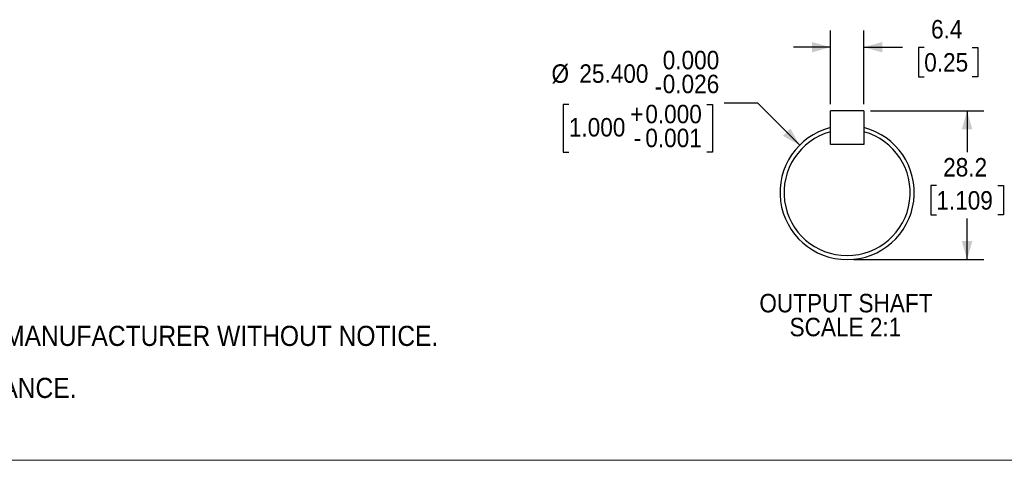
# Model space of a CAD drawing. Header units: millimetres. Extents: x 0 to 864, y 0 to 559.
# Tile 4 of 18: x 203 to 575, y 0 to 167. Entities that reach past the tile are written whole.
import ezdxf

# ---------------------------------------------------------------- set-up
doc = ezdxf.new("R2010")
doc.units = ezdxf.units.MM
doc.header["$LTSCALE"] = 2
doc.linetypes.add('SLD-Solid', pattern=[0])
doc.layers.add('SLD-0', color=7, linetype='SLD-Solid', lineweight=25)
doc.layers.add('TEXT', color=140, linetype='SLD-Solid', lineweight=25)
doc.styles.add('SLDTEXTSTYLE0', font='GOTHIC.TTF', dxfattribs={"width": 0.913})
doc.dimstyles.new('SLDDIMSTYLE10', dxfattribs={"dimtxt": 7, "dimasz": 7, "dimexe": 0, "dimexo": 0.0625, "dimgap": 1.75, "dimtad": 0, "dimtih": 1, "dimtoh": 1, "dimdec": 1, "dimlfac": 0.5, "dimrnd": 1e-09, "dimzin": 12, "dimdsep": 46, "dimtxsty": 'SLDTEXTSTYLE0', "dimsah": 1, "dimcen": 0.09, "dimadec": 0, "dimazin": 3, "dimtfac": 1, "dimtdec": 1, "dimtmove": 0, "dimatfit": 0, "dimfxl": 0, "dimfrac": 2, "dimtolj": 1, "dimtzin": 12, "dimarcsym": 0})
doc.dimstyles.new('SLDDIMSTYLE11', dxfattribs={"dimtxt": 7, "dimasz": 7, "dimexe": 0, "dimexo": 0.0625, "dimgap": 1.75, "dimtad": 0, "dimtih": 1, "dimtoh": 1, "dimdec": 3, "dimlfac": 0.5, "dimrnd": 1e-09, "dimzin": 4, "dimdsep": 46, "dimtxsty": 'SLDTEXTSTYLE0', "dimsah": 1, "dimcen": 0, "dimadec": 0, "dimazin": 1, "dimtol": 1, "dimtm": 0.026, "dimtfac": 1, "dimtdec": 3, "dimtofl": 0, "dimtmove": 0, "dimatfit": 3, "dimfxl": 0, "dimfrac": 2, "dimtolj": 1, "dimtzin": 0, "dimarcsym": 0})
doc.dimstyles.new('SLDDIMSTYLE9', dxfattribs={"dimtxt": 7, "dimasz": 7, "dimexe": 0, "dimexo": 0.0625, "dimgap": 1.75, "dimtad": 0, "dimtih": 1, "dimtoh": 1, "dimdec": 1, "dimlfac": 0.5, "dimrnd": 1e-09, "dimzin": 12, "dimdsep": 46, "dimtxsty": 'SLDTEXTSTYLE0', "dimsah": 1, "dimcen": 0.09, "dimadec": 0, "dimazin": 3, "dimtfac": 1, "dimtdec": 3, "dimtofl": 0, "dimtmove": 0, "dimatfit": 3, "dimfxl": 0, "dimfrac": 2, "dimtolj": 1, "dimtzin": 12, "dimarcsym": 0})

# ---------------------------------------------------------------- blocks, each defined once
blk = doc.blocks.new('Block2')
at = {"color": 7, "linetype": 'SLD-Solid', "lineweight": 18}
blk.add_line((0, 0), (863.6, 0), dxfattribs=at)
blk = doc.blocks.new('SW_NOTE_0_2')
at = {"layer": 'TEXT', "color": 0, "char_height": 7.62, "attachment_point": 1, "style": 'SLDTEXTSTYLE0'}
for s, insert in [('NOTES:', (0, 9.73)), ('  1. DIMENSIONS CAN BE CHANGED BY MANUFACTURER WITHOUT NOTICE.', (0, -9.97)), ('  2. DIMENSIONS DO NOT IMPLY TOLERANCE.', (0, -29.68))]:
    blk.add_mtext(s, dxfattribs=dict(at, insert=insert))
blk = doc.blocks.new('_D_17')
at = {"layer": 'SLD-0'}
for p, q in [((524.82, 132.37), (567.68, 132.37)), ((561.33, 132.37), (561.33, 116.79)), ((549.7, 104.15), (547.56, 104.15)), ((547.56, 104.15), (547.56, 93.04)), ((572.97, 104.15), (575.1, 104.15)), ((575.1, 104.15), (575.1, 93.04)), ((547.56, 93.04), (549.7, 93.04)), ((561.33, 76.04), (561.33, 91.62)), ((575.1, 93.04), (572.97, 93.04)), ((518.47, 76.04), (567.68, 76.04))]:
    blk.add_line(p, q, dxfattribs=at)
for points in [[(561.33, 132.37), (559.33, 125.37), (563.33, 125.37)], [(561.33, 76.04), (563.33, 83.04), (559.33, 83.04)]]:
    blk.add_solid(points, dxfattribs=at)
at = {"layer": 'SLD-0', "char_height": 7, "attachment_point": 1, "style": 'SLDTEXTSTYLE0'}
for s, insert in [('28.2', (552.28, 114.52)), ('1.109', (549.7, 101.98))]:
    blk.add_mtext(s, dxfattribs=dict(at, insert=insert))
blk = doc.blocks.new('_D_18')
at = {"layer": 'SLD-0'}
for p, q in [((509.58, 134.91), (509.58, 162.85)), ((522.28, 134.91), (522.28, 162.85)), ((509.58, 156.5), (495.58, 156.5)), ((522.28, 156.5), (536.84, 156.5)), ((545.11, 156.44), (542.98, 156.44)), ((542.98, 156.44), (542.98, 145.33)), ((563.21, 156.44), (565.34, 156.44)), ((565.34, 156.44), (565.34, 145.33)), ((542.98, 145.33), (545.11, 145.33)), ((565.34, 145.33), (563.21, 145.33))]:
    blk.add_line(p, q, dxfattribs=at)
for points in [[(509.58, 156.5), (502.58, 158.5), (502.58, 154.5)], [(522.28, 156.5), (529.28, 154.5), (529.28, 158.5)]]:
    blk.add_solid(points, dxfattribs=at)
at = {"layer": 'SLD-0', "char_height": 7, "attachment_point": 1, "style": 'SLDTEXTSTYLE0'}
for s, insert in [('6.4', (547.69, 166.81)), ('0.25', (545.11, 154.27))]:
    blk.add_mtext(s, dxfattribs=dict(at, insert=insert))
blk = doc.blocks.new('_D_19')
at = {"layer": 'SLD-0'}
for p, q in [((410.62, 134.8), (408.49, 134.8)), ((408.49, 134.8), (408.49, 116.69)), ((462.83, 134.8), (464.96, 134.8)), ((464.96, 134.8), (464.96, 116.69)), ((482.12, 135.26), (469.42, 135.26)), ((497.97, 119.4), (482.12, 135.26)), ((408.49, 116.69), (410.62, 116.69)), ((464.96, 116.69), (462.83, 116.69))]:
    blk.add_line(p, q, dxfattribs=at)
blk.add_solid([(497.97, 119.4), (494.44, 125.76), (491.61, 122.93)], dxfattribs=at)
at = {"layer": 'SLD-0', "char_height": 7, "attachment_point": 1, "style": 'SLDTEXTSTYLE0'}
for s, insert in [('0.000', (446.14, 155.13)), ('%%c', (404.04, 150.01)), ('25.400', (414.59, 150.01)), ('0.026', (446.14, 146.08)), ('-', (443.04, 145.16)), ('0.000', (439.55, 134.69)), ('+', (433.9, 134.69)), ('1.000', (410.62, 129.67)), ('0.001', (439.55, 125.63)), ('-', (435.17, 125.63))]:
    blk.add_mtext(s, dxfattribs=dict(at, insert=insert))
blk = doc.blocks.new('SW_NOTE_0_3')
at = {"layer": 'SLD-0', "color": 0, "char_height": 7, "attachment_point": 2, "style": 'SLDTEXTSTYLE0'}
for s, insert in [('OUTPUT SHAFT', (30.95, 8.94)), ('SCALE 2:1', (30.76, -0.11))]:
    blk.add_mtext(s, dxfattribs=dict(at, insert=insert))

msp = doc.modelspace()

# ---------------------------------------------------------------- linework, layer by layer
for p, q in [((522.2838, 132.3744), (509.5838, 132.3744)), ((509.5838, 126.0307), (509.5838, 132.3744)), ((522.2838, 132.3744), (522.2838, 126.0307)), ((509.5838, 119.6744), (509.5838, 124.4533)), ((522.2838, 124.4533), (522.2838, 119.6744)), ((522.2838, 119.6744), (509.5838, 119.6744))]:
    msp.add_line(p, q)
for radius, start, end in [(25.4, 104.477512, 75.522488), (23.876, 105.423852, 74.576148)]:
    msp.add_arc((515.9338, 101.4372), radius, start, end)
for points in [[(509.5838, 124.4533), (509.5838, 124.9797), (509.5838, 125.5054), (509.5838, 126.0307)], [(522.2838, 126.0307), (522.2838, 125.5054), (522.2838, 124.9797), (522.2838, 124.4533)]]:
    msp.add_open_spline(points, degree=3)

# ---------------------------------------------------------------- block references
at = {"color": 7, "linetype": 'Continuous'}
msp.add_blockref('Block2', (0, 0), dxfattribs=at)
at = {"layer": 'SLD-0'}
msp.add_blockref('SW_NOTE_0_3', (484.5213, 54.1093), dxfattribs=at)
at = {"layer": 'TEXT'}
msp.add_blockref('SW_NOTE_0_2', (18.5226, 60.9272), dxfattribs=at)

# ---------------------------------------------------------------- dimensions: what is measured, and where the dimension line sits
at = {"layer": 'SLD-0'}
for base, p1, p2, angle, dimstyle, picture, middle in [((509.5838017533, 156.4965278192), (522.2838017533, 132.3744126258), (509.5838017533, 132.3744126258), 0, 'SLDDIMSTYLE10', '_D_18', (554.1600722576, 156.4965278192)), ((561.3338, 76.0372), (522.2838, 132.3744), (515.9338, 76.0372), 90, 'SLDDIMSTYLE9', '_D_17', (561.3338, 104.2058))]:
    dim = msp.add_linear_dim(base=base, p1=p1, p2=p2, angle=angle, dimstyle=dimstyle, dxfattribs=at)
    dim.commit()
    dim.dimension.update_dxf_attribs({"geometry": picture, "text_midpoint": middle, "dimtype": 160})
dim = msp.add_diameter_dim_2p(p1=(533.8943, 83.4767), p2=(497.9733, 119.3977), dimstyle='SLDDIMSTYLE11', dxfattribs=at)
dim.commit()
dim.dimension.update_dxf_attribs({"geometry": '_D_19', "text_midpoint": (436.7257, 135.2551), "dimtype": 163})

doc.saveas('drawing.dxf')
